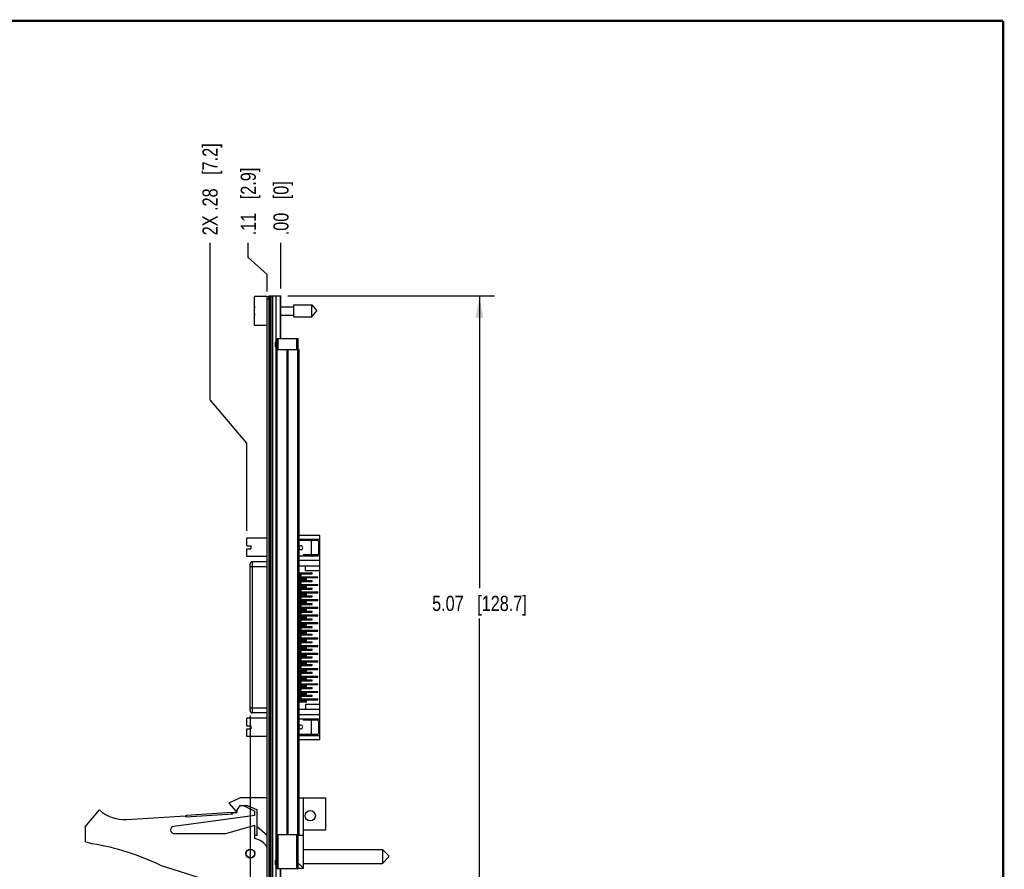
# Model space of a CAD drawing. Header units: inches. Extents: x 0.2 to 16.8, y 0.2 to 10.8.
# Tile 11 of 11: x 8.6 to 16.8, y 3.8 to 10.8. Entities that reach past the tile are written whole.
import ezdxf

# ---------------------------------------------------------------- set-up
doc = ezdxf.new("R2010")
doc.units = ezdxf.units.IN
doc.header["$LTSCALE"] = 0.935
doc.header["$MEASUREMENT"] = 0
doc.layers.get('0').update_dxf_attribs({"linetype": 'CONTINUOUS'})
doc.layers.add('02___PRT_ALL_AXES', color=7, linetype='CONTINUOUS')
doc.layers.add('DIMENSIONS', color=7, linetype='CONTINUOUS')
doc.styles.get("Standard").update_dxf_attribs({"font": 'txt', "width": 0.8})
doc.dimstyles.new('DIMSTYLE_1', dxfattribs={"dimtxt": 0.125, "dimasz": 0.18, "dimexe": 0.125, "dimexo": 0.0625, "dimgap": 0.03125, "dimtad": 0, "dimtih": 1, "dimtoh": 1, "dimzin": 4, "dimdsep": 46, "dimtxsty": 'STANDARD', "dimblk": '_FILLED', "dimblk1": '_FILLED', "dimblk2": '_FILLED', "dimcen": 0.09, "dimadec": 0, "dimazin": 0, "dimtp": 0.001, "dimtm": 0.001, "dimtfac": 1, "dimtofl": 0, "dimtmove": 0, "dimatfit": 3, "dimldrblk": '_FILLED', "dimfxl": 1, "dimtolj": 1, "dimtzin": 4, "dimarcsym": 0})
doc.dimstyles.new('DIMSTYLE_2', dxfattribs={"dimtxt": 0.125, "dimasz": 0.18, "dimexe": 0.125, "dimexo": 0.0625, "dimgap": 0.03125, "dimtad": 0, "dimtih": 1, "dimtoh": 1, "dimzin": 4, "dimdsep": 46, "dimtxsty": 'STANDARD', "dimblk": '_FILLED', "dimblk1": '_FILLED', "dimblk2": '_FILLED', "dimcen": 0.09, "dimadec": 0, "dimazin": 0, "dimtfac": 1, "dimtofl": 0, "dimtmove": 0, "dimatfit": 3, "dimldrblk": '_FILLED', "dimfxl": 1, "dimtolj": 1, "dimtzin": 4, "dimarcsym": 0})
doc.dimstyles.new('DIMSTYLE_3', dxfattribs={"dimtxt": 0.125, "dimasz": 0.18, "dimexe": 0.125, "dimexo": 0.0625, "dimgap": 0.0625, "dimtad": 0, "dimtih": 1, "dimtoh": 1, "dimzin": 4, "dimdsep": 46, "dimtxsty": 'STANDARD', "dimblk": '_FILLED', "dimblk1": '_FILLED', "dimblk2": '_FILLED', "dimcen": 0.09, "dimadec": 0, "dimazin": 0, "dimtp": 0.001, "dimtm": 0.001, "dimtfac": 1, "dimtofl": 0, "dimtmove": 0, "dimatfit": 3, "dimldrblk": '_FILLED', "dimfxl": 1, "dimtolj": 1, "dimtzin": 4, "dimarcsym": 0})

# ---------------------------------------------------------------- blocks, each defined once
blk = doc.blocks.new('*D9')
at = {"layer": 'DIMENSIONS', "color": 2, "linetype": 'CONTINUOUS'}
for p, q in [((10.5279, 8.8087), (10.5279, 8.9289)), ((10.6844, 8.668), (10.5279, 8.8087)), ((10.6844, 8.5289), (10.6844, 8.668))]:
    blk.add_line(p, q, dxfattribs=at)
at = {"layer": 'DIMENSIONS', "color": 2, "linetype": 'CONTINUOUS', "insert": (10.4654, 8.9914), "char_height": 0.125, "width": 0.925, "attachment_point": 1, "rotation": 90, "line_spacing_factor": 0.9}
blk.add_mtext('.11{\\Ftxt.shx;\\W1.000000;\\H0.125000; }[2.9]', dxfattribs=at)
blk = doc.blocks.new('_FILLED')
at = {"color": 0, "linetype": 'BYBLOCK'}
blk.add_solid([(0, 0), (-1, 0.174), (-1, -0.174)], dxfattribs=at)
blk = doc.blocks.new('*D10')
at = {"layer": 'DIMENSIONS', "color": 2, "linetype": 'CONTINUOUS'}
blk.add_line((10.7974, 8.5539), (10.7974, 8.9289), dxfattribs=at)
at = {"layer": 'DIMENSIONS', "color": 2, "linetype": 'CONTINUOUS', "insert": (10.7349, 8.9914), "char_height": 0.125, "width": 0.725, "attachment_point": 1, "rotation": 90, "line_spacing_factor": 0.9}
blk.add_mtext('.00{\\Ftxt.shx;\\W1.000000;\\H0.125000; }[0]', dxfattribs=at)
blk = doc.blocks.new('*D11')
at = {"layer": 'DIMENSIONS', "color": 2, "linetype": 'CONTINUOUS'}
for p, q in [((10.2126, 7.6346), (10.2126, 8.9289)), ((10.5152, 7.2787), (10.2126, 7.6346)), ((10.5152, 6.5568), (10.5152, 7.2787))]:
    blk.add_line(p, q, dxfattribs=at)
at = {"layer": 'DIMENSIONS', "color": 2, "linetype": 'CONTINUOUS', "insert": (10.1501, 8.9914), "char_height": 0.125, "width": 1.225, "attachment_point": 1, "rotation": 90, "line_spacing_factor": 0.9}
blk.add_mtext('2X .28{\\Ftxt.shx;\\W1.000000;\\H0.125000; }[7.2]', dxfattribs=at)
blk = doc.blocks.new('*D12')
at = {"layer": 'DIMENSIONS', "color": 2, "linetype": 'CONTINUOUS'}
blk.add_line((10.5423, 5.0312), (10.5423, 2.9154), dxfattribs=at)
at = {"layer": 'DIMENSIONS', "color": 2, "linetype": 'CONTINUOUS', "insert": (10.4798, 2.8529), "char_height": 0.125, "width": 0.925, "attachment_point": 3, "rotation": 90, "line_spacing_factor": 0.9}
blk.add_mtext('.26{\\Ftxt.shx;\\W1.000000;\\H0.125000; }[6.5]', dxfattribs=at)
blk = doc.blocks.new('*D13')
at = {"layer": 'DIMENSIONS', "color": 2, "linetype": 'CONTINUOUS'}
for p, q in [((10.8549, 8.4914), (12.5586, 8.4914)), ((12.4336, 8.4914), (12.4336, 6.0824)), ((12.4336, 3.4234), (12.4336, 5.8324)), ((10.8549, 3.4234), (12.5586, 3.4234))]:
    blk.add_line(p, q, dxfattribs=at)
at = {"layer": 'DIMENSIONS', "color": 2, "linetype": 'CONTINUOUS', "xscale": 0.18, "yscale": 0.18, "zscale": 0.18}
for p, rotation in [((12.4336, 8.4914), 90), ((12.4336, 3.4234), 270)]:
    blk.add_blockref('_FILLED', p, dxfattribs=dict(at, rotation=rotation))
at = {"layer": 'DIMENSIONS', "color": 2, "linetype": 'CONTINUOUS', "insert": (12.4336, 6.0199), "char_height": 0.125, "width": 1.225, "attachment_point": 2, "line_spacing_factor": 0.9}
blk.add_mtext('5.07{\\Ftxt.shx;\\W1.000000;\\H0.125000; }[128.7]', dxfattribs=at)

msp = doc.modelspace()

# ---------------------------------------------------------------- linework, layer by layer
at = {"color": 7, "linetype": 'CONTINUOUS'}
for p, q in [((10.5794, 8.2493), (10.5794, 8.4863)), ((10.6844, 8.4863), (10.5794, 8.4863)), ((10.6844, 3.4284), (10.6844, 8.4864)), ((10.6844, 8.4864), (10.6994, 8.4864)), ((10.6844, 8.4664), (10.6994, 8.4664)), ((10.6994, 3.4234), (10.6994, 8.4914)), ((10.6994, 8.4914), (10.7589, 8.4914)), ((10.7114, 3.4234), (10.7114, 8.4914)), ((10.7174, 3.4234), (10.7174, 8.4914)), ((10.7294, 3.4234), (10.7294, 8.4914)), ((10.5774, 8.3816), (10.5794, 8.3816)), ((10.7974, 8.4029), (10.9031, 8.4029)), ((10.9031, 8.4171), (11.0512, 8.4171)), ((10.9031, 8.3186), (10.9031, 8.417)), ((11.0512, 8.3186), (11.0512, 8.4171)), ((11.0512, 8.4171), (11.0925, 8.3678)), ((11.0512, 8.3186), (11.0925, 8.3678)), ((10.5794, 8.3541), (10.5774, 8.3541)), ((10.7974, 8.3328), (10.9031, 8.3328)), ((10.9031, 8.3186), (11.0512, 8.3186)), ((10.6844, 8.2493), (10.5794, 8.2493)), ((10.7654, 8.0514), (10.7654, 8.1414)), ((10.7655, 8.1414), (10.9394, 8.1414)), ((10.7754, 8.0514), (10.7754, 8.1414)), ((10.9294, 8.0514), (10.9294, 8.1414)), ((10.9394, 8.0514), (10.9394, 8.1414)), ((10.7524, 8.1129), (10.7514, 8.1119)), ((10.7514, 8.0729), (10.7514, 8.1119)), ((10.7524, 8.0719), (10.7514, 8.0729)), ((10.7524, 8.1129), (10.7524, 8.0719)), ((10.7584, 4.0514), (10.7584, 8.0514)), ((10.7584, 8.0514), (10.9464, 8.0514)), ((10.7674, 4.0514), (10.7674, 8.0514)), ((10.8493, 4.0514), (10.8493, 8.0514)), ((10.8556, 4.0514), (10.8556, 8.0514)), ((10.9375, 4.0514), (10.9375, 8.0514)), ((10.9464, 4.0514), (10.9464, 8.0514)), ((10.5152, 6.4323), (10.5152, 6.4943)), ((10.6844, 6.4943), (10.5152, 6.4943)), ((11.119, 6.5179), (10.9464, 6.5179)), ((11.119, 4.8368), (11.119, 6.5179)), ((10.5152, 6.4323), (10.5487, 6.4323)), ((10.5487, 6.4323), (10.5487, 6.4067)), ((10.9464, 6.4864), (11.119, 6.4864)), ((11.0974, 6.4766), (10.9464, 6.4766)), ((11.0482, 6.3584), (11.0482, 6.4766)), ((11.1072, 6.4667), (11.1072, 6.3683)), ((10.5152, 6.3447), (10.5152, 6.4067)), ((10.5152, 6.4067), (10.5487, 6.4067)), ((10.6844, 6.3447), (10.5152, 6.3447)), ((10.9464, 6.3486), (11.119, 6.3486)), ((10.9808, 6.3584), (10.9808, 6.3486)), ((11.0974, 6.3584), (10.9808, 6.3584)), ((10.5423, 5.074), (10.5423, 6.2807)), ((10.5423, 6.261), (10.6844, 6.261)), ((10.562, 5.0543), (10.562, 6.3004)), ((10.6844, 6.3004), (10.562, 6.3004)), ((10.9464, 6.3132), (11.119, 6.3132)), ((10.9464, 6.2679), (11.119, 6.2679)), ((11.0009, 6.2285), (11.0009, 6.2679)), ((10.9464, 6.2088), (11.056, 6.2088)), ((10.9464, 6.201), (11.056, 6.201)), ((10.9464, 6.1931), (10.9635, 6.1931)), ((10.9635, 6.1852), (10.9464, 6.1852)), ((10.9464, 6.1773), (11.1013, 6.1773)), ((10.9464, 6.1695), (11.1013, 6.1695)), ((10.9635, 6.1852), (10.9635, 6.1931)), ((11.0009, 6.2285), (11.119, 6.2285)), ((11.0364, 6.2088), (11.0364, 6.201)), ((11.056, 6.201), (11.056, 6.2088)), ((11.0816, 6.1773), (11.0816, 6.1695)), ((11.1013, 6.1695), (11.1013, 6.1773)), ((10.9464, 6.1616), (11.0088, 6.1616)), ((10.9464, 6.1537), (11.0088, 6.1537)), ((10.9464, 6.1458), (11.056, 6.1458)), ((10.9464, 6.138), (11.056, 6.138)), ((10.9464, 6.1301), (10.9635, 6.1301)), ((10.9635, 6.1222), (10.9464, 6.1222)), ((10.9464, 6.1144), (11.1013, 6.1144)), ((10.9464, 6.1065), (11.1013, 6.1065)), ((10.9464, 6.0986), (11.0088, 6.0986)), ((10.9464, 6.0907), (11.0088, 6.0907)), ((10.9635, 6.1222), (10.9635, 6.1301)), ((10.9891, 6.1616), (10.9891, 6.1537)), ((10.9891, 6.0986), (10.9891, 6.0907)), ((11.0088, 6.1537), (11.0088, 6.1616)), ((11.0088, 6.0907), (11.0088, 6.0986)), ((11.0364, 6.1458), (11.0364, 6.138)), ((11.056, 6.138), (11.056, 6.1458)), ((11.0816, 6.1144), (11.0816, 6.1065)), ((11.1013, 6.1065), (11.1013, 6.1144)), ((10.9464, 6.0829), (11.056, 6.0829)), ((10.9464, 6.075), (11.056, 6.075)), ((10.9464, 6.0671), (10.9635, 6.0671)), ((10.9635, 6.0592), (10.9464, 6.0592)), ((10.9464, 6.0514), (11.1013, 6.0514)), ((10.9464, 6.0435), (11.1013, 6.0435)), ((10.9464, 6.0356), (11.0088, 6.0356)), ((10.9464, 6.0277), (11.0088, 6.0277)), ((10.9464, 6.0199), (11.056, 6.0199)), ((10.9464, 6.012), (11.056, 6.012)), ((10.9635, 6.0592), (10.9635, 6.0671)), ((10.9891, 6.0356), (10.9891, 6.0277)), ((11.0088, 6.0277), (11.0088, 6.0356)), ((11.0364, 6.0829), (11.0364, 6.075)), ((11.0364, 6.0199), (11.0364, 6.012)), ((11.056, 6.075), (11.056, 6.0829)), ((11.056, 6.012), (11.056, 6.0199)), ((11.0816, 6.0514), (11.0816, 6.0435)), ((11.1013, 6.0435), (11.1013, 6.0514)), ((10.9464, 6.0041), (10.9635, 6.0041)), ((10.9635, 5.9962), (10.9464, 5.9962)), ((10.9464, 5.9884), (11.1013, 5.9884)), ((10.9464, 5.9805), (11.1013, 5.9805)), ((10.9464, 5.9726), (11.0088, 5.9726)), ((10.9464, 5.9647), (11.0088, 5.9647)), ((10.9464, 5.9569), (11.056, 5.9569)), ((10.9464, 5.949), (11.056, 5.949)), ((10.9464, 5.9411), (10.9635, 5.9411)), ((10.9635, 5.9332), (10.9464, 5.9332)), ((10.9464, 5.9254), (11.1013, 5.9254)), ((10.9635, 5.9962), (10.9635, 6.0041)), ((10.9635, 5.9332), (10.9635, 5.9411)), ((10.9891, 5.9726), (10.9891, 5.9647)), ((11.0088, 5.9647), (11.0088, 5.9726)), ((11.0364, 5.9569), (11.0364, 5.949)), ((11.056, 5.949), (11.056, 5.9569)), ((11.0816, 5.9884), (11.0816, 5.9805)), ((11.0816, 5.9254), (11.0816, 5.9175)), ((11.1013, 5.9805), (11.1013, 5.9884)), ((11.1013, 5.9175), (11.1013, 5.9254)), ((10.9464, 5.9175), (11.1013, 5.9175)), ((10.9464, 5.9096), (11.0088, 5.9096)), ((10.9464, 5.9018), (11.0088, 5.9018)), ((10.9464, 5.8939), (11.056, 5.8939)), ((10.9464, 5.886), (11.056, 5.886)), ((10.9464, 5.8781), (10.9635, 5.8781)), ((10.9635, 5.8703), (10.9464, 5.8703)), ((10.9464, 5.8624), (11.1013, 5.8624)), ((10.9464, 5.8545), (11.1013, 5.8545)), ((10.9464, 5.8466), (11.0088, 5.8466)), ((10.9635, 5.8703), (10.9635, 5.8781)), ((10.9891, 5.9096), (10.9891, 5.9018)), ((10.9891, 5.8466), (10.9891, 5.8388)), ((11.0088, 5.9018), (11.0088, 5.9096)), ((11.0088, 5.8388), (11.0088, 5.8466)), ((11.0364, 5.8939), (11.0364, 5.886)), ((11.056, 5.886), (11.056, 5.8939)), ((11.0816, 5.8624), (11.0816, 5.8545)), ((11.1013, 5.8545), (11.1013, 5.8624)), ((10.9464, 5.8388), (11.0088, 5.8388)), ((10.9464, 5.8309), (11.056, 5.8309)), ((10.9464, 5.823), (11.056, 5.823)), ((10.9464, 5.8151), (10.9635, 5.8151)), ((10.9635, 5.8073), (10.9464, 5.8073)), ((10.9464, 5.7994), (11.1013, 5.7994)), ((10.9464, 5.7915), (11.1013, 5.7915)), ((10.9464, 5.7836), (11.0088, 5.7836)), ((10.9464, 5.7758), (11.0088, 5.7758)), ((10.9464, 5.7679), (11.056, 5.7679)), ((10.9635, 5.8073), (10.9635, 5.8151)), ((10.9891, 5.7836), (10.9891, 5.7758)), ((11.0088, 5.7758), (11.0088, 5.7836)), ((11.0364, 5.8309), (11.0364, 5.823)), ((11.0364, 5.7679), (11.0364, 5.76)), ((11.056, 5.823), (11.056, 5.8309)), ((11.056, 5.76), (11.056, 5.7679)), ((11.0816, 5.7994), (11.0816, 5.7915)), ((11.1013, 5.7915), (11.1013, 5.7994)), ((10.9464, 5.76), (11.056, 5.76)), ((10.9464, 5.7521), (10.9635, 5.7521)), ((10.9635, 5.7443), (10.9464, 5.7443)), ((10.9464, 5.7364), (11.1013, 5.7364)), ((10.9464, 5.7285), (11.1013, 5.7285)), ((10.9464, 5.7207), (11.0088, 5.7207)), ((10.9464, 5.7128), (11.0088, 5.7128)), ((10.9464, 5.7049), (11.056, 5.7049)), ((10.9464, 5.697), (11.056, 5.697)), ((10.9464, 5.6892), (10.9635, 5.6892)), ((10.9635, 5.7443), (10.9635, 5.7521)), ((10.9635, 5.6813), (10.9635, 5.6892)), ((10.9891, 5.7207), (10.9891, 5.7128)), ((11.0088, 5.7128), (11.0088, 5.7207)), ((11.0364, 5.7049), (11.0364, 5.697)), ((11.056, 5.697), (11.056, 5.7049)), ((11.0816, 5.7364), (11.0816, 5.7285)), ((11.1013, 5.7285), (11.1013, 5.7364)), ((10.9635, 5.6813), (10.9464, 5.6813)), ((10.9464, 5.6734), (11.1013, 5.6734)), ((10.9464, 5.6655), (11.1013, 5.6655)), ((10.9464, 5.6577), (11.0088, 5.6577)), ((10.9464, 5.6498), (11.0088, 5.6498)), ((10.9464, 5.6419), (11.056, 5.6419)), ((10.9464, 5.634), (11.056, 5.634)), ((10.9464, 5.6262), (10.9635, 5.6262)), ((10.9635, 5.6183), (10.9464, 5.6183)), ((10.9464, 5.6104), (11.1013, 5.6104)), ((10.9464, 5.6025), (11.1013, 5.6025)), ((10.9635, 5.6183), (10.9635, 5.6262)), ((10.9891, 5.6577), (10.9891, 5.6498)), ((11.0088, 5.6498), (11.0088, 5.6577)), ((11.0364, 5.6419), (11.0364, 5.634)), ((11.056, 5.634), (11.056, 5.6419)), ((11.0816, 5.6734), (11.0816, 5.6655)), ((11.0816, 5.6104), (11.0816, 5.6025)), ((11.1013, 5.6655), (11.1013, 5.6734)), ((11.1013, 5.6025), (11.1013, 5.6104)), ((10.9464, 5.5947), (11.0088, 5.5947)), ((10.9464, 5.5868), (11.0088, 5.5868)), ((10.9464, 5.5789), (11.056, 5.5789)), ((10.9464, 5.571), (11.056, 5.571)), ((10.9464, 5.5632), (10.9635, 5.5632)), ((10.9635, 5.5553), (10.9464, 5.5553)), ((10.9464, 5.5474), (11.1013, 5.5474)), ((10.9464, 5.5395), (11.1013, 5.5395)), ((10.9464, 5.5317), (11.0088, 5.5317)), ((10.9464, 5.5238), (11.0088, 5.5238)), ((10.9635, 5.5553), (10.9635, 5.5632)), ((10.9891, 5.5947), (10.9891, 5.5868)), ((10.9891, 5.5317), (10.9891, 5.5238)), ((11.0088, 5.5868), (11.0088, 5.5947)), ((11.0088, 5.5238), (11.0088, 5.5317)), ((11.0364, 5.5789), (11.0364, 5.571)), ((11.056, 5.571), (11.056, 5.5789)), ((11.0816, 5.5474), (11.0816, 5.5395)), ((11.1013, 5.5395), (11.1013, 5.5474)), ((10.9464, 5.5159), (11.056, 5.5159)), ((10.9464, 5.5081), (11.056, 5.5081)), ((10.9464, 5.5002), (10.9635, 5.5002)), ((10.9635, 5.4923), (10.9464, 5.4923)), ((10.9464, 5.4844), (11.1013, 5.4844)), ((10.9464, 5.4766), (11.1013, 5.4766)), ((10.9464, 5.4687), (11.0088, 5.4687)), ((10.9464, 5.4608), (11.0088, 5.4608)), ((10.9464, 5.4529), (11.056, 5.4529)), ((10.9464, 5.4451), (11.056, 5.4451)), ((10.9635, 5.4923), (10.9635, 5.5002)), ((10.9891, 5.4687), (10.9891, 5.4608)), ((11.0088, 5.4608), (11.0088, 5.4687)), ((11.0364, 5.5159), (11.0364, 5.5081)), ((11.0364, 5.4529), (11.0364, 5.4451)), ((11.056, 5.5081), (11.056, 5.5159)), ((11.056, 5.4451), (11.056, 5.4529)), ((11.0816, 5.4844), (11.0816, 5.4766)), ((11.1013, 5.4766), (11.1013, 5.4844)), ((10.9464, 5.4372), (10.9635, 5.4372)), ((10.9635, 5.4293), (10.9464, 5.4293)), ((10.9464, 5.4214), (11.1013, 5.4214)), ((10.9464, 5.4136), (11.1013, 5.4136)), ((10.9464, 5.4057), (11.0088, 5.4057)), ((10.9464, 5.3978), (11.0088, 5.3978)), ((10.9464, 5.3899), (11.056, 5.3899)), ((10.9464, 5.3821), (11.056, 5.3821)), ((10.9464, 5.3742), (10.9635, 5.3742)), ((10.9635, 5.3663), (10.9464, 5.3663)), ((10.9464, 5.3584), (11.1013, 5.3584)), ((10.9635, 5.4293), (10.9635, 5.4372)), ((10.9635, 5.3663), (10.9635, 5.3742)), ((10.9891, 5.4057), (10.9891, 5.3978)), ((11.0088, 5.3978), (11.0088, 5.4057)), ((11.0364, 5.3899), (11.0364, 5.3821)), ((11.056, 5.3821), (11.056, 5.3899)), ((11.0816, 5.4214), (11.0816, 5.4136)), ((11.0816, 5.3584), (11.0816, 5.3506)), ((11.1013, 5.4136), (11.1013, 5.4214)), ((11.1013, 5.3506), (11.1013, 5.3584)), ((10.9464, 5.3506), (11.1013, 5.3506)), ((10.9464, 5.3427), (11.0088, 5.3427)), ((10.9464, 5.3348), (11.0088, 5.3348)), ((10.9464, 5.327), (11.056, 5.327)), ((10.9464, 5.3191), (11.056, 5.3191)), ((10.9464, 5.3112), (10.9635, 5.3112)), ((10.9635, 5.3033), (10.9464, 5.3033)), ((10.9464, 5.2955), (11.1013, 5.2955)), ((10.9464, 5.2876), (11.1013, 5.2876)), ((10.9464, 5.2797), (11.0088, 5.2797)), ((10.9635, 5.3033), (10.9635, 5.3112)), ((10.9891, 5.3427), (10.9891, 5.3348)), ((10.9891, 5.2797), (10.9891, 5.2718)), ((11.0088, 5.3348), (11.0088, 5.3427)), ((11.0088, 5.2718), (11.0088, 5.2797)), ((11.0364, 5.327), (11.0364, 5.3191)), ((11.056, 5.3191), (11.056, 5.327)), ((11.0816, 5.2955), (11.0816, 5.2876)), ((11.1013, 5.2876), (11.1013, 5.2955)), ((10.9464, 5.2718), (11.0088, 5.2718)), ((10.9464, 5.264), (11.056, 5.264)), ((10.9464, 5.2561), (11.056, 5.2561)), ((10.9464, 5.2482), (10.9635, 5.2482)), ((10.9635, 5.2403), (10.9464, 5.2403)), ((10.9464, 5.2325), (11.1013, 5.2325)), ((10.9464, 5.2246), (11.1013, 5.2246)), ((10.9464, 5.2167), (11.0088, 5.2167)), ((10.9464, 5.2088), (11.0088, 5.2088)), ((10.9464, 5.201), (11.056, 5.201)), ((10.9635, 5.2403), (10.9635, 5.2482)), ((10.9891, 5.2167), (10.9891, 5.2088)), ((11.0088, 5.2088), (11.0088, 5.2167)), ((11.0364, 5.264), (11.0364, 5.2561)), ((11.0364, 5.201), (11.0364, 5.1931)), ((11.056, 5.2561), (11.056, 5.264)), ((11.056, 5.1931), (11.056, 5.201)), ((11.0816, 5.2325), (11.0816, 5.2246)), ((11.1013, 5.2246), (11.1013, 5.2325)), ((10.9464, 5.1931), (11.056, 5.1931)), ((10.9464, 5.1852), (10.9635, 5.1852)), ((10.9635, 5.1773), (10.9464, 5.1773)), ((10.9464, 5.1695), (11.1013, 5.1695)), ((10.9464, 5.1616), (11.1013, 5.1616)), ((10.9464, 5.1537), (11.0088, 5.1537)), ((10.9464, 5.1458), (11.0088, 5.1458)), ((10.9635, 5.1773), (10.9635, 5.1852)), ((10.9891, 5.1537), (10.9891, 5.1458)), ((11.0009, 5.1262), (11.0009, 5.0868)), ((11.0009, 5.1262), (11.119, 5.1262)), ((11.0088, 5.1458), (11.0088, 5.1537)), ((11.0816, 5.1695), (11.0816, 5.1616)), ((11.1013, 5.1616), (11.1013, 5.1695)), ((10.6844, 5.0937), (10.5423, 5.0937)), ((10.6844, 5.0543), (10.562, 5.0543)), ((10.9464, 5.0868), (11.119, 5.0868)), ((10.9464, 5.0415), (11.119, 5.0415)), ((10.5152, 4.948), (10.5152, 5.01)), ((10.6844, 5.01), (10.5152, 5.01)), ((10.9464, 5.0061), (11.119, 5.0061)), ((10.9808, 5.0061), (10.9808, 4.9962)), ((11.0974, 4.9962), (10.9808, 4.9962)), ((11.0482, 4.8781), (11.0482, 4.9962)), ((11.1072, 4.9864), (11.1072, 4.888)), ((10.5152, 4.948), (10.5487, 4.948)), ((10.5152, 4.8604), (10.5152, 4.9224)), ((10.5152, 4.9224), (10.5487, 4.9224)), ((10.5487, 4.948), (10.5487, 4.9224)), ((11.0974, 4.8781), (10.9464, 4.8781)), ((10.6844, 4.8604), (10.5152, 4.8604)), ((10.9464, 4.8683), (11.119, 4.8683)), ((10.9464, 4.8368), (11.119, 4.8368)), ((10.4624, 4.3549), (10.3674, 4.3119)), ((10.3674, 4.3119), (10.4274, 4.2419)), ((10.6844, 4.3549), (10.4624, 4.3549)), ((10.9464, 4.3549), (11.1674, 4.3549)), ((10.9834, 3.7759), (10.9834, 4.3549)), ((11.1674, 4.0919), (11.1674, 4.3549)), ((9.1824, 4.1149), (9.3024, 4.2549)), ((10.012, 4.1974), (10.4012, 4.2229)), ((10.0185, 4.2128), (10.3927, 4.2374)), ((10.3937, 4.2224), (10.3927, 4.2374)), ((10.4005, 4.2329), (10.4324, 4.2349)), ((10.4012, 4.2229), (10.4005, 4.2329)), ((10.4274, 4.2419), (10.4606, 4.2919)), ((10.4324, 4.2495), (10.4324, 4.2349)), ((10.4606, 4.2919), (10.5206, 4.2919)), ((10.4884, 4.2919), (10.5824, 4.2449)), ((10.5206, 4.2919), (10.6024, 4.2549)), ((10.5824, 4.2099), (10.5824, 4.2449)), ((10.6024, 4.0449), (10.6024, 4.2549)), ((9.526, 4.1756), (10.0113, 4.2074)), ((10.5824, 4.2099), (9.9134, 4.1197)), ((10.012, 4.1974), (10.0113, 4.2074)), ((10.0195, 4.1979), (10.0185, 4.2128)), ((9.1824, 4.1149), (9.1824, 3.9949)), ((9.9174, 4.0599), (10.3424, 4.0599)), ((10.3424, 4.0599), (10.5824, 4.1299)), ((10.5824, 4.0199), (10.5824, 4.1299)), ((10.6844, 4.0433), (10.6024, 4.1166)), ((10.9834, 4.0919), (11.1674, 4.0919)), ((9.1824, 3.9949), (9.2444, 3.9754)), ((10.6024, 4.0449), (10.5824, 4.0449)), ((10.7584, 4.0514), (10.9464, 4.0514)), ((10.7654, 3.7734), (10.7654, 4.0514)), ((10.7754, 3.7734), (10.7754, 4.0514)), ((10.9294, 3.7734), (10.9294, 4.0514)), ((10.9394, 3.7734), (10.9394, 4.0514)), ((10.9834, 4.0449), (10.9394, 4.0449)), ((10.9834, 3.9297), (11.6334, 3.9297)), ((11.6834, 3.8797), (11.6334, 3.9297)), ((11.6334, 3.9297), (11.6334, 3.8147)), ((10.7524, 3.8429), (10.7514, 3.8419)), ((10.7514, 3.8029), (10.7514, 3.8419)), ((10.7524, 3.8429), (10.7524, 3.8019)), ((10.9834, 3.7759), (10.9394, 3.8153)), ((10.9834, 3.8147), (11.6334, 3.8147)), ((11.6834, 3.8647), (11.6334, 3.8147)), ((11.6834, 3.8797), (11.6834, 3.8647)), ((9.8024, 3.7997), (10.1824, 3.6799)), ((10.7524, 3.8019), (10.7514, 3.8029)), ((10.7655, 3.7734), (10.9394, 3.7734)), ((10.9394, 3.7759), (10.9834, 3.7759))]:
    msp.add_line(p, q, dxfattribs=at)
at = {"color": 7, "linetype": 'CONTINUOUS', "const_width": 0.02}
for points in [[(16.75, 10.7586), (0.25, 10.7586)], [(16.75, 0.2586), (16.75, 10.7586)]]:
    msp.add_lwpolyline(points, dxfattribs=at)
at = {"color": 7, "linetype": 'CONTINUOUS'}
for centre, radius in [((11.0384, 4.2073), 0.0425), ((10.5454, 3.8949), 0.0365), ((10.5454, 3.8949), 0.035)]:
    msp.add_circle(centre, radius, dxfattribs=at)
for centre, radius, start, end in [((10.8898, 8.3678), 0.3127, 172.97195, 177.47432), ((10.8898, 8.3678), 0.3127, 182.52568, 187.02765), ((10.9616, 6.4155), 0.0157, 194.30788, 165.8241), ((11.0974, 6.4667), 0.00984, 0, 90), ((11.0974, 6.3683), 0.00984, 270, 360), ((10.562, 6.2807), 0.0197, 90, 180), ((10.562, 5.074), 0.0197, 180, 270), ((10.9616, 4.9392), 0.0157, 194.38565, 165.88272), ((11.0974, 4.9864), 0.00984, 0, 90), ((11.0974, 4.888), 0.00984, 270, 360), ((9.5064, 4.4749), 0.3, 227.16657, 273.74672), ((9.9174, 4.0899), 0.03, 97.68448, 270), ((10.5374, 3.8457), 0.18, 34.90081, 75.52249), ((8.9211, 1.9754), 2.026, 64.21446, 80.81669)]:
    msp.add_arc(centre, radius, start, end, dxfattribs=at)
at = {"layer": '02___PRT_ALL_AXES', "color": 7, "linetype": 'CONTINUOUS'}
for p, q in [((10.7589, 8.1129), (10.7589, 8.4914)), ((10.7589, 8.4914), (10.7974, 8.4914)), ((10.7924, 8.1414), (10.7924, 8.4914)), ((10.7974, 8.1414), (10.7974, 8.4914)), ((10.7974, 8.157), (10.7924, 8.157)), ((10.7524, 8.1129), (10.7654, 8.1129)), ((10.7524, 8.0719), (10.7654, 8.0719)), ((10.7589, 8.0514), (10.7589, 8.0719)), ((10.7589, 3.8429), (10.7589, 4.0514)), ((10.7524, 3.8429), (10.7654, 3.8429)), ((10.7524, 3.8019), (10.7654, 3.8019)), ((10.7589, 3.4234), (10.7589, 3.8019)), ((10.7924, 3.4234), (10.7924, 3.7734)), ((10.7974, 3.4234), (10.7974, 3.7734))]:
    msp.add_line(p, q, dxfattribs=at)

# ---------------------------------------------------------------- dimensions: what is measured, and where the dimension line sits
at = {"layer": 'DIMENSIONS', "color": 2, "linetype": 'CONTINUOUS'}
dim = msp.add_ordinate_dim(feature_location=(10.5152, 6.5568), offset=(-0.3026, 2.3721), dtype=0, origin=(10.7974, 6.4943), text='2X <>', dimstyle='DIMSTYLE_1', dxfattribs=at)
dim.commit()
dim.dimension.update_dxf_attribs({"geometry": '*D11', "text_midpoint": (10.2126, 9.6039)})
for feature_location, offset, dtype, origin, dimstyle, picture, middle in [((10.6844, 8.5289), (-0.1566, 0.4), 0, (10.7974, 8.4914), 'DIMSTYLE_1', '*D9', (10.5279, 9.4539)), ((10.7974466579, 8.5538844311), (0, 0.375), 1, (10.7974466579, 8.4913844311), 'DIMSTYLE_2', '*D10', (10.7974466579, 9.3538844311)), ((10.5423, 5.0312), (0, -2.1157), 1, (10.7974, 6.261), 'DIMSTYLE_1', '*D12', (10.5423, 2.3904))]:
    dim = msp.add_ordinate_dim(feature_location=feature_location, offset=offset, dtype=dtype, origin=origin, dimstyle=dimstyle, dxfattribs=at)
    dim.commit()
    dim.dimension.update_dxf_attribs({"geometry": picture, "text_midpoint": middle})
dim = msp.add_linear_dim(base=(12.4336, 3.4234), p1=(10.7924, 8.4914), p2=(10.7924, 3.4234), angle=270, dimstyle='DIMSTYLE_3', dxfattribs=at)
dim.commit()
dim.dimension.update_dxf_attribs({"geometry": '*D13', "text_midpoint": (12.4336, 5.9574), "dimtype": 160})

doc.saveas('drawing.dxf')
